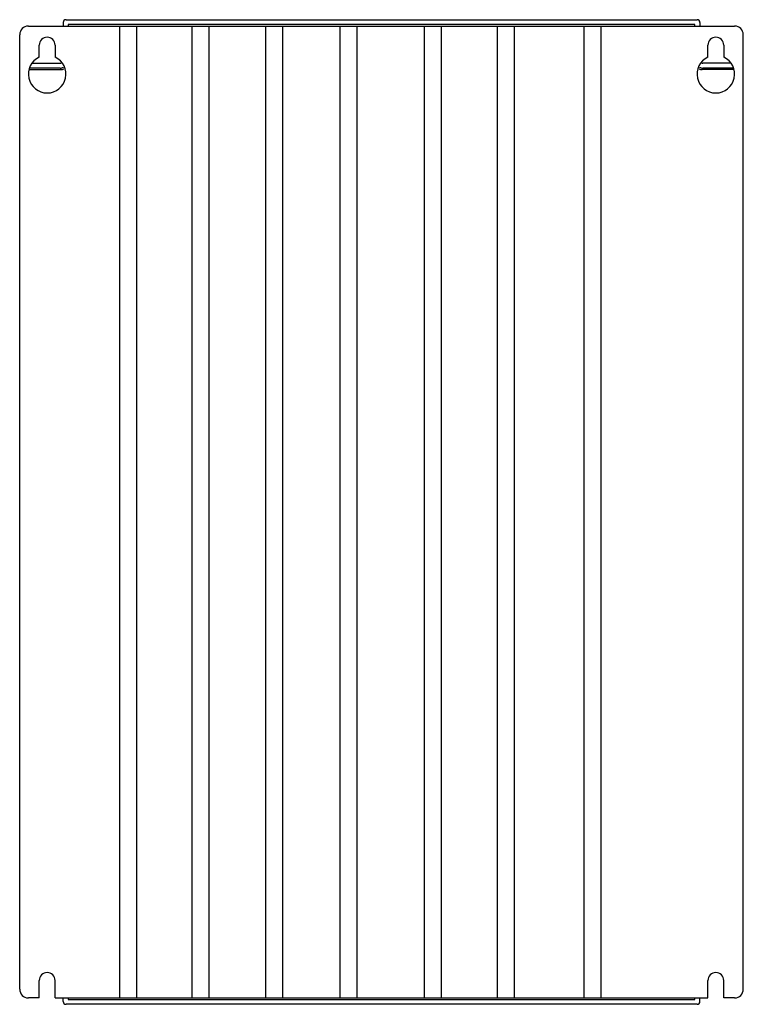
# Model space of a CAD drawing. Header units: millimetres. Extents: x 34 to 284, y 52 to 392.
import ezdxf

# ---------------------------------------------------------------- set-up
doc = ezdxf.new("R2010")
doc.units = ezdxf.units.MM
doc.header["$LTSCALE"] = 29.006697
doc.layers.get('0').update_dxf_attribs({"linetype": 'CONTINUOUS'})

msp = doc.modelspace()

# ---------------------------------------------------------------- linework, layer by layer
at = {"color": 7}
for p, q in [((50.5, 391.68), (268.5, 391.68)), ((37.5, 389.48), (281.5, 389.48)), ((49.5, 390.68), (49.5, 389.48)), ((51.2, 389.98), (51.2, 389.48)), ((267.8, 389.98), (51.2, 389.98)), ((69.11, 53.88), (69.11, 389.48)), ((74.93, 53.88), (74.93, 389.48)), ((94.12, 53.88), (94.12, 389.48)), ((99.95, 53.88), (99.95, 389.48)), ((119.55, 53.88), (119.55, 389.48)), ((125.37, 53.88), (125.37, 389.48)), ((145.24, 53.88), (145.24, 389.48)), ((151.06, 53.88), (151.06, 389.48)), ((174.35, 53.88), (174.35, 389.48)), ((180.17, 53.88), (180.17, 389.48)), ((199.61, 53.88), (199.61, 389.48)), ((205.43, 53.88), (205.43, 389.48)), ((229.57, 53.88), (229.57, 389.48)), ((235.39, 53.88), (235.39, 389.48)), ((267.8, 389.48), (267.8, 389.98)), ((269.5, 390.68), (269.5, 389.48)), ((34.5, 56.88), (34.5, 386.48)), ((284.5, 56.88), (284.5, 386.48)), ((41.25, 378.77), (41.25, 382.88)), ((46.75, 382.88), (46.75, 378.77)), ((272.25, 378.77), (272.25, 382.88)), ((277.75, 382.88), (277.75, 378.77)), ((37.96, 374.48), (48.7, 374.48)), ((48.5, 374.98), (38.11, 374.98)), ((38.87, 376.68), (48.5, 376.68)), ((281.3, 374.48), (270.3, 374.48)), ((280.13, 376.68), (270.5, 376.68)), ((280.89, 374.98), (270.5, 374.98)), ((41.25, 53.88), (41.25, 59.88)), ((46.75, 53.88), (46.75, 59.88)), ((272.25, 53.88), (272.25, 59.88)), ((277.75, 53.88), (277.75, 59.88)), ((41.25, 53.88), (37.5, 53.88)), ((46.75, 53.88), (272.25, 53.88)), ((49.5, 52.68), (49.5, 53.88)), ((268.5, 51.68), (50.5, 51.68)), ((51.2, 53.88), (51.2, 53.38)), ((51.2, 53.38), (267.8, 53.38)), ((267.8, 53.38), (267.8, 53.88)), ((269.5, 52.68), (269.5, 53.88)), ((281.5, 53.88), (277.75, 53.88))]:
    msp.add_line(p, q, dxfattribs=at)
for centre, radius, start, end in [((50.5, 390.68), 1, 90, 180), ((268.5, 390.68), 1, 0, 90), ((37.5, 386.48), 3, 90, 180), ((281.5, 386.48), 3, 0, 90), ((44, 382.88), 2.75, 0, 180), ((275, 382.88), 2.75, 0, 180), ((44, 372.88), 6.5, 115.029, 64.971), ((275, 372.88), 6.5, 115.029, 64.971), ((48.5, 377.68), 1, 270, 297.3872), ((48.5, 377.68), 2.7, 270, 293.9865), ((48.7, 377.48), 3, 270, 290.7471), ((270.3, 377.48), 3, 249.2535, 270), ((270.5, 377.68), 2.7, 246.0129, 270), ((270.5, 377.68), 1, 242.6128, 270), ((44, 59.88), 2.75, 0, 180), ((275, 59.88), 2.75, 0, 180), ((37.5, 56.88), 3, 180, 270), ((281.5, 56.88), 3, 270, 360), ((50.5, 52.68), 1, 180, 270), ((268.5, 52.68), 1, 270, 360)]:
    msp.add_arc(centre, radius, start, end, dxfattribs=at)

doc.saveas('drawing.dxf')
